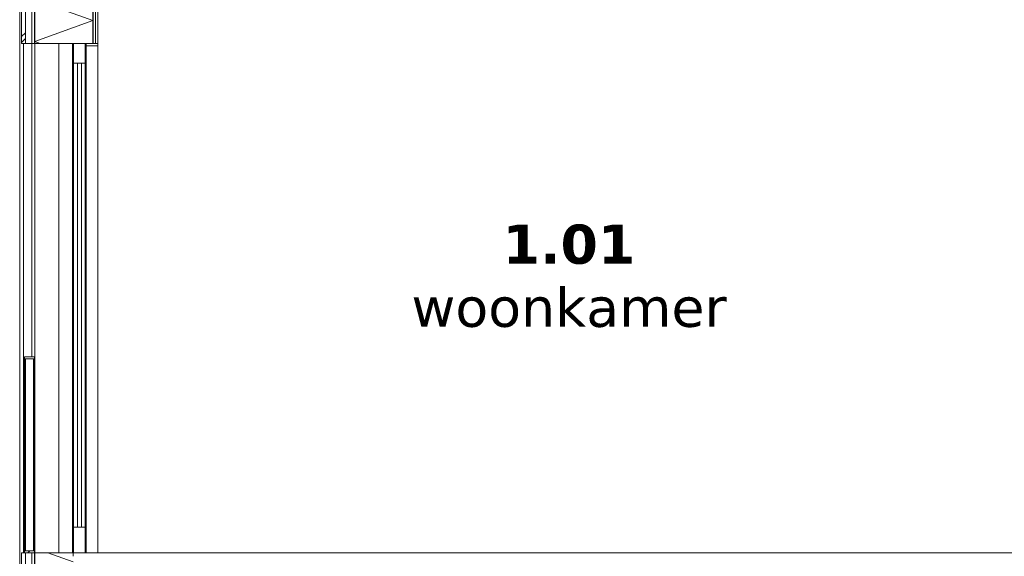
# Model space of a CAD drawing. Header units: millimetres. Extents: x -25778 to 297771, y -21930 to 17454.
# Tile 51 of 109: x 220665 to 225695, y -15647 to -12907. Entities that reach past the tile are written whole.
import ezdxf

# ---------------------------------------------------------------- set-up
doc = ezdxf.new("R2010")
doc.units = ezdxf.units.MM
doc.header["$MEASUREMENT"] = 0
doc.linetypes.add('B0204', pattern=[1300, 1000, -100, 100, -100])
for name, color, linetype in [('34 Balustrades', 7, 'Continuous'), ('34 Balustrades Doorsnede-arcering', 7, 'Continuous'), ('34 Balustrades Laagscheidingslijnen', 7, 'Continuous'), ('A Stramien', 7, 'Continuous'), ('New_21 Buitenwanden', 7, 'Continuous'), ('New_21 Buitenwanden Deuren', 7, 'Continuous'), ('New_21 Buitenwanden Doorsnede-arcering', 7, 'Continuous'), ('New_21 Buitenwanden Laagscheidingslijnen', 7, 'Continuous'), ('New_21 Buitenwanden Ramen', 7, 'Continuous'), ('New_23 Vloeren', 7, 'Continuous'), ('New_23 Vloeren Doorsnede-arcering', 7, 'Continuous'), ('Tekst_dim Algemeen', 7, 'Continuous')]:
    doc.layers.add(name, color=color, linetype=linetype)
doc.styles.add('GENERATED_STYLE_2', font='verdana.ttf')
pattern_1 = [(270, (230440.066, -18728.747), (50, 0), [])]
pattern_2 = [(270, (230440.07, -18728.75), (173.205, 0), [0, -100]), (270, (230526.67, -18778.75), (173.205, 0), [0, -100])]
pattern_3 = [(45, (230440.07, -18728.75), (-159.099, 159.099), []), (45, (230387.03, -18675.71), (-159.099, 159.099), [])]

# ---------------------------------------------------------------- blocks, each defined once
blk = doc.blocks.new('Section Element_1703_5', base_point=(230440.1, -18728.7))
at = {"layer": 'New_21 Buitenwanden', "color": 149, "linetype": 'Continuous', "lineweight": 0, "true_color": 0x3c4244}
for p, q in [((220665.1, -15628.7), (220665.1, -12528.7)), ((220685.1, -15628.7), (220685.1, -13028.7)), ((220727.1, -13028.7), (220727.1, -14628.7)), ((220742.1, -15628.7), (220742.1, -13028.7))]:
    blk.add_line(p, q, dxfattribs=at)
blk = doc.blocks.new('*X1780', base_point=(230440.1, -18728.7))
at = {"layer": 'New_21 Buitenwanden Doorsnede-arcering', "color": 7, "linetype": 'Continuous', "lineweight": 0}
for p, q in [((220904.4, -12528.7), (220742.1, -12587.8)), ((220938.1, -12659.2), (220742.1, -12587.8)), ((220977.2, -12717.7), (220742.1, -12803.3)), ((221038.1, -12911), (220742.1, -12803.3)), ((221038.1, -12911), (220742.1, -13018.8)), ((220769.4, -13028.7), (220742.1, -13018.8))]:
    blk.add_line(p, q, dxfattribs=at)
blk = doc.blocks.new('*X1781', base_point=(230440.1, -18728.7))
at = {"layer": 'New_21 Buitenwanden Doorsnede-arcering', "color": 7, "linetype": 'Continuous', "lineweight": 0}
for p, q in [((220690.1, -12728.7), (220695.1, -12723.7)), ((220675.1, -12743.7), (220690.1, -12728.7)), ((220675.1, -12773.7), (220695.1, -12753.7)), ((220675.1, -12993.7), (220695.1, -12973.7)), ((220675.1, -13023.7), (220695.1, -13003.7))]:
    blk.add_line(p, q, dxfattribs=at)
blk = doc.blocks.new('Section Element_1706_5', base_point=(230440.1, -18728.7))
at = {"layer": 'New_21 Buitenwanden Doorsnede-arcering', "linetype": 'Continuous', "lineweight": 0, "true_color": 0x000000}
h = blk.add_hatch(dxfattribs=at)
h.set_pattern_fill('325_Houtachtig_plaatmate_E4', color=18, style=0, pattern_type=2)
h.set_pattern_definition(pattern_1)
h.paths.add_polyline_path([(220742.1, -12528.7), (220727.1, -12528.7), (220727.1, -13028.7), (220742.1, -13028.7)])
h = blk.add_hatch(dxfattribs=at)
h.set_pattern_fill('325_Houtachtig_plaatmate_E4', color=18, style=0, pattern_type=2)
h.set_pattern_definition(pattern_1)
h.paths.add_polyline_path([(221038.1, -13028.7), (221053.1, -13028.7), (221053.1, -12785.7), (221053.1, -12717.7), (221038.1, -12717.7)])
h = blk.add_hatch(dxfattribs=at)
h.set_pattern_fill('720_Gips_0005', color=18, style=0, pattern_type=2)
h.set_pattern_definition(pattern_2)
h.paths.add_polyline_path([(221065.1, -12785.7), (221053.1, -12785.7), (221053.1, -13028.7), (221065.1, -13028.7)])
at = {"layer": 'New_21 Buitenwanden', "color": 9, "linetype": 'Continuous', "lineweight": 0}
for p, q in [((220675.1, -12528.7), (220675.1, -13028.7)), ((220690.1, -12528.7), (220675.1, -12528.7)), ((221065.1, -12785.7), (221065.1, -13028.7))]:
    blk.add_line(p, q, dxfattribs=at)
at = {"layer": 'New_21 Buitenwanden', "color": 9, "linetype": 'Continuous', "lineweight": 0, "flags": 128}
for points in [[(220938.1, -12528.7), (220935.1, -12528.7), (220865.1, -12528.7), (220742.1, -12528.7), (220740.1, -12528.7)], [(221065.1, -13028.7), (221053.1, -13028.7), (221038.1, -13028.7), (221005.1, -13028.7), (221000.1, -13028.7), (220940.1, -13028.7), (220742.1, -13028.7), (220727.1, -13028.7), (220695.1, -13028.7), (220675.1, -13028.7)]]:
    blk.add_lwpolyline(points, dxfattribs=at)
at = {"layer": 'New_21 Buitenwanden Laagscheidingslijnen', "color": 9, "linetype": 'Continuous', "lineweight": 0}
for p, q in [((220695.1, -12528.7), (220695.1, -13028.7)), ((220727.1, -12528.7), (220727.1, -13028.7)), ((220742.1, -12528.7), (220742.1, -13028.7)), ((220938.1, -12528.7), (220938.1, -12546.7)), ((221038.1, -12717.7), (221038.1, -13028.7))]:
    blk.add_line(p, q, dxfattribs=at)
at = {"layer": 'New_21 Buitenwanden Laagscheidingslijnen', "color": 9, "linetype": 'Continuous', "lineweight": 0, "flags": 128}
blk.add_lwpolyline([(221053.1, -12717.7), (221053.1, -12729.7), (221053.1, -12773.7), (221053.1, -12785.7), (221053.1, -13028.7)], dxfattribs=at)
at = {"layer": 'New_21 Buitenwanden', "lineweight": 0}
for name in ['*X1780', '*X1781']:
    blk.add_blockref(name, (230440.1, -18728.7), dxfattribs=at)
blk = doc.blocks.new('Section Element_1707_5', base_point=(230440.1, -18728.7))
at = {"layer": 'New_23 Vloeren Doorsnede-arcering', "linetype": 'Continuous', "lineweight": 0, "true_color": 0x000000}
h = blk.add_hatch(dxfattribs=at)
h.set_pattern_fill('325_Houtachtig_plaatmate_E4', color=18, style=0, pattern_type=2)
h.set_pattern_definition([(0, (230440.066, -18728.747), (0, 50), [])])
h.paths.add_polyline_path([(220938.1, -15628.7), (220938.1, -15646.7), (227642.1, -15646.7), (227642.1, -15628.7)])
at = {"layer": 'New_23 Vloeren', "color": 9, "linetype": 'Continuous', "lineweight": 0, "flags": 128}
blk.add_lwpolyline([(227515.1, -15628.7), (221000.1, -15628.7), (220940.1, -15628.7), (220938.1, -15628.7)], dxfattribs=at)
blk = doc.blocks.new('Section Element_1762_5', base_point=(230440.1, -18728.7))
at = {"layer": 'New_21 Buitenwanden', "color": 149, "linetype": 'Continuous', "lineweight": 0, "true_color": 0x3c4244}
for p, q in [((220665.1, -15628.7), (220665.1, -18929.7)), ((220685.1, -16128.7), (220685.1, -18929.7)), ((220727.1, -18929.7), (220727.1, -16128.7)), ((220742.1, -16128.7), (220742.1, -18929.7))]:
    blk.add_line(p, q, dxfattribs=at)
blk = doc.blocks.new('*X1916', base_point=(230440.1, -18728.7))
at = {"layer": 'New_21 Buitenwanden Doorsnede-arcering', "color": 7, "linetype": 'Continuous', "lineweight": 0}
for p, q in [((220938.1, -15675.8), (220808.9, -15628.7)), ((220938.1, -15748.6), (220742.1, -15819.9)), ((221038.1, -15927.6), (220742.1, -15819.9)), ((221038.1, -15927.6), (220742.1, -16035.4)), ((220998.6, -16128.7), (220742.1, -16035.4))]:
    blk.add_line(p, q, dxfattribs=at)
blk = doc.blocks.new('*X1917', base_point=(230440.1, -18728.7))
at = {"layer": 'New_21 Buitenwanden Doorsnede-arcering', "color": 7, "linetype": 'Continuous', "lineweight": 0}
for p, q in [((220675.1, -15743.7), (220690.1, -15728.7)), ((220690.1, -15728.7), (220695.1, -15723.7)), ((220675.1, -15773.7), (220695.1, -15753.7)), ((220675.1, -15993.7), (220695.1, -15973.7)), ((220675.1, -16023.7), (220695.1, -16003.7))]:
    blk.add_line(p, q, dxfattribs=at)
blk = doc.blocks.new('Section Element_1780_5', base_point=(230440.1, -18728.7))
at = {"layer": 'New_21 Buitenwanden Doorsnede-arcering', "linetype": 'Continuous', "lineweight": 0, "true_color": 0x000000}
h = blk.add_hatch(dxfattribs=at)
h.set_pattern_fill('325_Houtachtig_plaatmate_E4', color=18, style=0, pattern_type=2)
h.set_pattern_definition(pattern_1)
h.paths.add_polyline_path([(220742.1, -15628.7), (220727.1, -15628.7), (220727.1, -16128.7), (220742.1, -16128.7)])
h = blk.add_hatch(dxfattribs=at)
h.set_pattern_fill('325_Houtachtig_plaatmate_E4', color=18, style=0, pattern_type=2)
h.set_pattern_definition(pattern_1)
h.paths.add_polyline_path([(221038.1, -16128.7), (221053.1, -16128.7), (221053.1, -15885.7), (221053.1, -15817.7), (221038.1, -15817.7)])
h = blk.add_hatch(dxfattribs=at)
h.set_pattern_fill('720_Gips_0005', color=18, style=0, pattern_type=2)
h.set_pattern_definition(pattern_2)
h.paths.add_polyline_path([(221065.1, -15885.7), (221053.1, -15885.7), (221053.1, -16128.7), (221065.1, -16128.7)])
at = {"layer": 'New_21 Buitenwanden', "color": 9, "linetype": 'Continuous', "lineweight": 0}
for p, q in [((220675.1, -15628.7), (220675.1, -16128.7)), ((220690.1, -15628.7), (220675.1, -15628.7)), ((221065.1, -15885.7), (221065.1, -16128.7))]:
    blk.add_line(p, q, dxfattribs=at)
at = {"layer": 'New_21 Buitenwanden', "color": 9, "linetype": 'Continuous', "lineweight": 0, "flags": 128}
for points in [[(220938.1, -15628.7), (220742.1, -15628.7), (220740.1, -15628.7)], [(221065.1, -16128.7), (221053.1, -16128.7), (221038.1, -16128.7), (220905.1, -16128.7), (220835.1, -16128.7), (220742.1, -16128.7), (220727.1, -16128.7), (220695.1, -16128.7), (220675.1, -16128.7)]]:
    blk.add_lwpolyline(points, dxfattribs=at)
at = {"layer": 'New_21 Buitenwanden Laagscheidingslijnen', "color": 9, "linetype": 'Continuous', "lineweight": 0}
for p, q in [((220695.1, -15628.7), (220695.1, -16128.7)), ((220727.1, -15628.7), (220727.1, -16128.7)), ((220742.1, -15628.7), (220742.1, -16128.7)), ((220938.1, -15628.7), (220938.1, -15646.7)), ((221038.1, -15817.7), (221038.1, -16128.7))]:
    blk.add_line(p, q, dxfattribs=at)
at = {"layer": 'New_21 Buitenwanden Laagscheidingslijnen', "color": 9, "linetype": 'Continuous', "lineweight": 0, "flags": 128}
blk.add_lwpolyline([(221053.1, -15817.7), (221053.1, -15829.7), (221053.1, -15873.7), (221053.1, -15885.7), (221053.1, -16128.7)], dxfattribs=at)
at = {"layer": 'New_21 Buitenwanden', "lineweight": 0}
for name in ['*X1916', '*X1917']:
    blk.add_blockref(name, (230440.1, -18728.7), dxfattribs=at)
blk = doc.blocks.new('Section Element_1802_5', base_point=(230440.1, -18728.7))
at = {"layer": '34 Balustrades Doorsnede-arcering', "linetype": 'Continuous', "lineweight": 0, "true_color": 0x000000}
h = blk.add_hatch(dxfattribs=at)
h.set_pattern_fill('515_Staal_0005', color=18, style=0, pattern_type=2)
h.set_pattern_definition(pattern_3)
h.paths.add_polyline_path([(220690.1, -14628.7), (220690.1, -14638.7), (220740.1, -14638.7), (220740.1, -14628.7)])
at = {"layer": '34 Balustrades', "color": 1, "linetype": 'Continuous', "lineweight": 0}
for p, q in [((220690.1, -14628.7), (220690.1, -14638.7)), ((220740.1, -14628.7), (220690.1, -14628.7)), ((220740.1, -14628.7), (220740.1, -14638.7)), ((220740.1, -14638.7), (220690.1, -14638.7))]:
    blk.add_line(p, q, dxfattribs=at)
blk = doc.blocks.new('Section Element_1803_5', base_point=(230440.1, -18728.7))
at = {"layer": '34 Balustrades Doorsnede-arcering', "linetype": 'Continuous', "lineweight": 0, "true_color": 0x000000}
h = blk.add_hatch(dxfattribs=at)
h.set_pattern_fill('515_Staal_0005', color=18, style=0, pattern_type=2)
h.set_pattern_definition(pattern_3)
h.paths.add_polyline_path([(220690.1, -15618.7), (220690.1, -15628.7), (220740.1, -15628.7), (220740.1, -15618.7)])
at = {"layer": '34 Balustrades', "color": 1, "linetype": 'Continuous', "lineweight": 0}
for p, q in [((220690.1, -15618.7), (220690.1, -15628.7)), ((220740.1, -15618.7), (220690.1, -15618.7)), ((220740.1, -15618.7), (220740.1, -15628.7))]:
    blk.add_line(p, q, dxfattribs=at)
at = {"layer": '34 Balustrades Laagscheidingslijnen', "color": 1, "linetype": 'Continuous', "lineweight": 0, "flags": 128}
blk.add_lwpolyline([(220740.1, -15628.7), (220727.1, -15628.7), (220695.1, -15628.7), (220690.1, -15628.7)], dxfattribs=at)
blk = doc.blocks.new('Section Element_1804_5', base_point=(230440.1, -18728.7))
at = {"layer": 'New_21 Buitenwanden Ramen', "color": 7, "linetype": 'Continuous', "lineweight": 0}
for p, q in [((220865.1, -13028.7), (220865.1, -15628.7)), ((220935.1, -13028.7), (220935.1, -15628.7))]:
    blk.add_line(p, q, dxfattribs=at)
blk = doc.blocks.new('Section Element_1821_5', base_point=(230440.1, -18728.7))
at = {"layer": '34 Balustrades', "color": 149, "linetype": 'Continuous', "lineweight": 0, "true_color": 0x3c4244}
for p, q in [((220695.1, -15618.7), (220695.1, -14638.7)), ((220735.1, -15618.7), (220735.1, -14638.7))]:
    blk.add_line(p, q, dxfattribs=at)
blk = doc.blocks.new('Section Element_1822_5', base_point=(230440.1, -18728.7))
at = {"layer": '34 Balustrades', "color": 149, "linetype": 'Continuous', "lineweight": 0, "true_color": 0x3c4244}
for p, q in [((220690.1, -15618.7), (220690.1, -14638.7)), ((220740.1, -15618.7), (220740.1, -14638.7))]:
    blk.add_line(p, q, dxfattribs=at)
blk = doc.blocks.new('Section Element_1851_5', base_point=(230440.1, -18728.7))
at = {"layer": 'New_21 Buitenwanden Deuren', "color": 7, "linetype": 'Continuous', "lineweight": 0}
for p, q in [((220940.1, -13028.7), (220940.1, -13128.7)), ((221000.1, -13028.7), (221000.1, -13128.7)), ((221005.1, -13028.7), (221005.1, -13040.7)), ((221005.1, -13040.7), (221005.1, -15628.7)), ((221065.1, -13040.7), (221005.1, -13040.7)), ((221065.1, -13028.7), (221065.1, -13040.7)), ((221065.1, -13040.7), (221065.1, -15628.7)), ((220940.1, -15498.7), (220940.1, -13128.7)), ((221000.1, -13128.7), (220940.1, -13128.7)), ((220960.1, -13128.7), (220960.1, -15498.7)), ((220980.1, -15498.7), (220980.1, -13128.7)), ((221000.1, -15498.7), (221000.1, -13128.7)), ((220940, -14328.7), (220940, -14293.7)), ((220940, -14328.7), (220940, -14363.7)), ((221000.2, -14328.7), (221000.2, -14293.7)), ((221000.2, -14328.7), (221000.2, -14363.7)), ((220940.1, -15498.7), (220940.1, -15628.7)), ((221000.1, -15498.7), (220940.1, -15498.7)), ((221000.1, -15498.7), (221000.1, -15628.7))]:
    blk.add_line(p, q, dxfattribs=at)
blk = doc.blocks.new('Standard grid marker[28]_5', base_point=(220665.1, -7828.7))
at = {"layer": 'A Stramien', "color": 9, "linetype": 'B0204', "lineweight": 0}
blk.add_line((220665.1, -8828.7), (220665.1, -20929.7), dxfattribs=at)

msp = doc.modelspace()

# ---------------------------------------------------------------- block references
at = {"layer": '34 Balustrades', "lineweight": 0}
for name in ['Section Element_1802_5', 'Section Element_1822_5', 'Section Element_1821_5', 'Section Element_1803_5']:
    msp.add_blockref(name, (230440.1, -18728.7), dxfattribs=at)
at = {"layer": 'A Stramien', "color": 1, "linetype": 'Continuous', "lineweight": 0}
msp.add_blockref('Standard grid marker[28]_5', (220665.1, -7828.7), dxfattribs=at)
at = {"layer": 'New_21 Buitenwanden', "lineweight": 0}
for name in ['Section Element_1703_5', 'Section Element_1706_5', 'Section Element_1762_5', 'Section Element_1780_5']:
    msp.add_blockref(name, (230440.1, -18728.7), dxfattribs=at)
at = {"layer": 'New_21 Buitenwanden Deuren', "lineweight": 0}
msp.add_blockref('Section Element_1851_5', (230440.1, -18728.7), dxfattribs=at)
at = {"layer": 'New_21 Buitenwanden Ramen', "lineweight": 0}
msp.add_blockref('Section Element_1804_5', (230440.1, -18728.7), dxfattribs=at)
at = {"layer": 'New_23 Vloeren', "lineweight": 0}
msp.add_blockref('Section Element_1707_5', (230440.1, -18728.7), dxfattribs=at)

# ---------------------------------------------------------------- texts
at = {"layer": 'Tekst_dim Algemeen', "color": 9, "linetype": 'Continuous', "lineweight": 0, "insert": (223471.3, -14216.1), "char_height": 200, "attachment_point": 5, "line_spacing_factor": 0.966236, "style": 'GENERATED_STYLE_2'}
msp.add_mtext('\\A1;{\\pqc;\\fVerdana|b1|i0|c0|p0;\\W1.000000;1.01\\P\\pqc;\\fVerdana|b0|i0|c0|p0;\\W1.000000;woonkamer}', dxfattribs=at)

doc.saveas('drawing.dxf')
